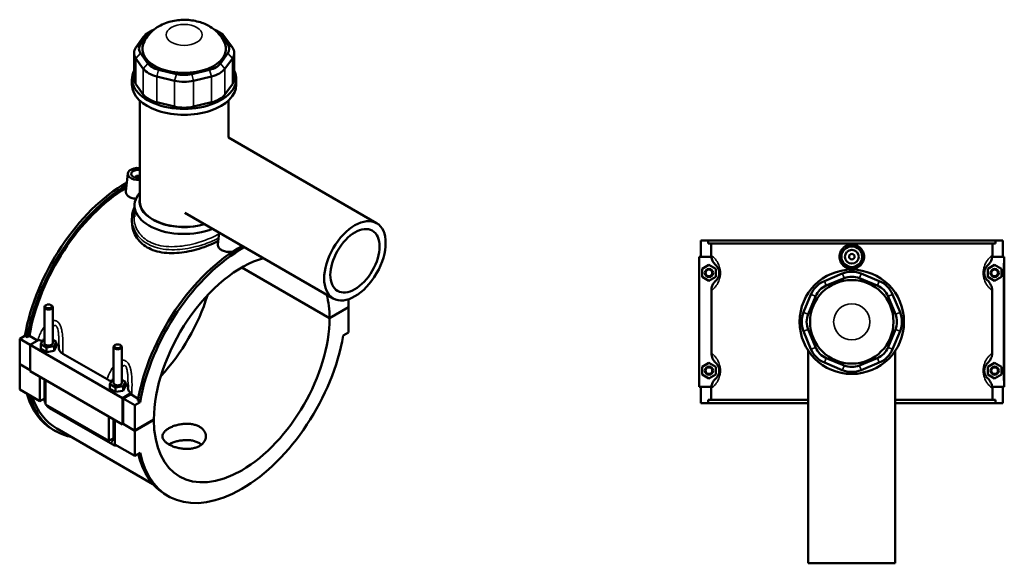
# Model space of a CAD drawing. Header units: millimetres. Extents: x -277 to 997, y -139 to 1191.
# Tile 8 of 8: x -141 to 573, y 797 to 1191. Entities that reach past the tile are written whole.
import ezdxf

# ---------------------------------------------------------------- set-up
doc = ezdxf.new("R2010")
doc.units = ezdxf.units.MM
doc.layers.add('Visible (ANSI)', color=7, linetype='Continuous', lineweight=50)
doc.layers.add('Visible Narrow (ANSI)', color=7, linetype='Continuous', lineweight=35)

msp = doc.modelspace()

# ---------------------------------------------------------------- linework, layer by layer
at = {"layer": 'Visible (ANSI)'}
for p, q in [((-51.08, 1178.58), (-56.44, 1171.1)), ((-53.12, 1173.24), (-47.75, 1180.72)), ((-44.63, 1183.42), (-47.17, 1181.95)), ((1.64, 1183.42), (4.18, 1181.95)), ((4.76, 1180.72), (10.13, 1173.24)), ((13.45, 1171.1), (8.09, 1178.58)), ((-57.81, 1167.12), (-57.81, 1148.39)), ((-56.44, 1163.15), (-51.08, 1155.67)), ((-47.75, 1159.4), (-53.12, 1166.88)), ((10.13, 1166.88), (4.76, 1159.4)), ((8.09, 1155.67), (13.45, 1163.15)), ((14.82, 1167.12), (14.82, 1148.39)), ((-41.34, 1150.04), (-28.38, 1146.95)), ((-27.01, 1151.81), (-39.96, 1154.9)), ((-3.03, 1154.9), (-15.98, 1151.81)), ((-14.61, 1146.95), (-1.65, 1150.04)), ((-59.29, 1144.05), (-59.29, 1148.39)), ((-51.08, 1136.93), (-56.44, 1144.41)), ((13.45, 1144.41), (8.09, 1136.93)), ((16.31, 1144.05), (16.31, 1148.39)), ((-53.62, 1059.54), (-53.62, 1132.55)), ((-28.38, 1128.21), (-41.34, 1131.31)), ((-1.65, 1131.31), (-14.61, 1128.21)), ((10.64, 1105.74), (10.64, 1132.55)), ((10.63, 1105.74), (118, 1043.75)), ((-62.36, 1079.69), (-63.73, 1066.87)), ((-56.87, 1076.97), (-56.87, 1076.78)), ((-57.4, 1048.37), (-57.4, 1056.6)), ((-20.87, 1051.18), (86.5, 989.19)), ((-59.29, 1046.84), (-59.29, 1044.58)), ((3.93, 1036.86), (3.02, 1028.33)), ((352.77, 1031.23), (352.77, 1019.43)), ((352.77, 1031.23), (358.19, 1031.23)), ((358.19, 1031.23), (566.36, 1031.23)), ((358.19, 1028.87), (358.19, 1031.23)), ((566.36, 1028.87), (358.19, 1028.87)), ((360.33, 1020.49), (360.33, 1028.87)), ((564.22, 1020.49), (564.22, 1028.87)), ((566.36, 1031.23), (566.36, 1028.87)), ((566.36, 1031.23), (571.77, 1031.23)), ((571.77, 1031.23), (571.77, 1019.43)), ((360.6, 1019.43), (351.77, 1019.43)), ((351.77, 1019.43), (351.77, 925.03)), ((353.77, 1010.52), (358.77, 1013.41)), ((358.77, 1013.41), (363.77, 1010.52)), ((565.77, 1013.41), (560.77, 1010.52)), ((563.95, 1019.43), (572.27, 1019.43)), ((570.77, 1010.52), (565.77, 1013.41)), ((572.27, 1019.43), (572.77, 1019.43)), ((572.77, 925.03), (572.77, 1019.43)), ((83.86, 974.79), (20.19, 1011.55)), ((20.26, 1011.59), (83.86, 974.87)), ((353.77, 1004.75), (353.77, 1010.52)), ((363.77, 1010.52), (363.77, 1004.75)), ((455.38, 1007.18), (442.43, 1001.81)), ((482.11, 1001.81), (469.16, 1007.18)), ((560.77, 1010.52), (560.77, 1004.75)), ((570.77, 1004.75), (570.77, 1010.52)), ((358.77, 1001.86), (353.77, 1004.75)), ((363.77, 1004.75), (358.77, 1001.86)), ((443.81, 998.49), (456.76, 1003.85)), ((467.78, 1003.85), (480.74, 998.49)), ((560.77, 1004.75), (565.77, 1001.86)), ((565.77, 1001.86), (570.77, 1004.75)), ((360.55, 994.94), (360.55, 949.52)), ((432.69, 992.07), (427.33, 979.12)), ((497.22, 979.12), (491.86, 992.07)), ((563.99, 949.52), (563.99, 994.94)), ((97.65, 982.83), (97.65, 988.65)), ((430.65, 977.74), (436.02, 990.69)), ((488.53, 990.69), (493.89, 977.74)), ((-122.71, 982.91), (-122.71, 956.83)), ((-121.41, 984.38), (-121.83, 984.14)), ((-118.02, 984.38), (-117.59, 984.14)), ((-116.71, 982.91), (-116.71, 956.83)), ((83.86, 974.87), (97.65, 982.83)), ((97.65, 982.75), (83.86, 974.79)), ((97.58, 982.79), (97.65, 982.75)), ((97.65, 964.42), (97.65, 982.75)), ((93.82, 962.21), (97.65, 964.42)), ((427.33, 965.34), (432.69, 952.39)), ((436.02, 953.77), (430.65, 966.72)), ((493.89, 966.72), (488.53, 953.77)), ((491.86, 952.39), (497.22, 965.34)), ((-140.64, 959.93), (-136.81, 962.14)), ((-140.64, 959.93), (-133.01, 955.52)), ((-140.64, 941.6), (-140.64, 959.93)), ((-135.14, 961.18), (-136.81, 962.14)), ((-133.63, 962.05), (-135.14, 961.18)), ((-127.7, 958.63), (-133.63, 962.05)), ((-126.77, 959.12), (-133.01, 955.52)), ((-125.29, 955.96), (-123.79, 959.18)), ((-123.79, 959.18), (-122.71, 959.35)), ((-116.71, 959.18), (-114.14, 957.69)), ((-114.14, 957.69), (-115.63, 954.47)), ((-114.14, 954.42), (-114.14, 957.69)), ((-133.01, 955.52), (-66.25, 916.98)), ((-133.01, 955.52), (-133.01, 936.37)), ((-125.29, 952.7), (-125.29, 955.96)), ((-121.21, 953.61), (-125.29, 955.96)), ((-125.29, 952.7), (-121.21, 950.34)), ((-115.63, 954.47), (-121.21, 953.61)), ((-121.21, 950.34), (-121.21, 953.61)), ((-121.21, 950.34), (-115.63, 951.2)), ((-115.63, 951.2), (-115.63, 954.47)), ((-115.63, 951.2), (-114.14, 954.42)), ((-109.48, 949.11), (-77.36, 930.56)), ((-72.65, 927.92), (-72.65, 954.01)), ((-71.35, 955.48), (-71.77, 955.23)), ((-67.95, 955.48), (-67.53, 955.23)), ((-66.65, 927.92), (-66.65, 954.01)), ((430.77, 951.34), (430.77, 797.23)), ((493.77, 951.34), (493.77, 797.23)), ((353.77, 939.72), (358.77, 942.61)), ((358.77, 942.61), (363.77, 939.72)), ((442.43, 942.65), (455.38, 937.29)), ((456.76, 940.61), (443.81, 945.98)), ((480.74, 945.98), (467.78, 940.61)), ((469.16, 937.29), (482.11, 942.65)), ((565.77, 942.61), (560.77, 939.72)), ((570.77, 939.72), (565.77, 942.61)), ((-140.64, 941.6), (-133.01, 937.19)), ((-140.64, 941.52), (-140.57, 941.56)), ((-140.64, 923.19), (-140.64, 941.52)), ((-133.01, 937.11), (-140.64, 941.52)), ((-133.01, 936.37), (-66.25, 897.84)), ((353.77, 933.95), (353.77, 939.72)), ((363.77, 939.72), (363.77, 933.95)), ((560.77, 939.72), (560.77, 933.95)), ((570.77, 933.95), (570.77, 939.72)), ((-126.08, 914.78), (-126.08, 932.37)), ((-122.71, 930.43), (-122.71, 916)), ((-121.83, 929.92), (-121.83, 912.33)), ((-75.23, 927.06), (-73.73, 930.28)), ((-73.73, 930.28), (-72.65, 930.45)), ((-66.65, 930.27), (-64.07, 928.79)), ((-64.07, 928.79), (-65.57, 925.57)), ((-64.07, 925.52), (-64.07, 928.79)), ((358.77, 931.06), (353.77, 933.95)), ((363.77, 933.95), (358.77, 931.06)), ((560.77, 933.95), (565.77, 931.06)), ((565.77, 931.06), (570.77, 933.95)), ((-140.64, 923.19), (-126.08, 914.78)), ((-75.23, 923.79), (-75.23, 927.06)), ((-71.14, 924.7), (-75.23, 927.06)), ((-75.23, 923.79), (-71.14, 921.44)), ((-65.57, 925.57), (-71.14, 924.7)), ((-71.14, 921.44), (-71.14, 924.7)), ((-71.14, 921.44), (-65.57, 922.3)), ((-66.25, 916.98), (-60.02, 920.58)), ((-65.57, 922.3), (-65.57, 925.57)), ((-65.57, 922.3), (-64.07, 925.52)), ((351.77, 925.03), (360.6, 925.03)), ((352.77, 925.03), (352.77, 913.23)), ((360.33, 915.59), (360.33, 923.98)), ((572.27, 925.03), (563.95, 925.03)), ((564.22, 915.59), (564.22, 923.98)), ((571.77, 925.03), (571.77, 913.23)), ((572.77, 925.03), (572.27, 925.03)), ((-122.71, 916.72), (-126.08, 914.78)), ((-66.25, 897.84), (-66.25, 916.98)), ((-60.16, 919.68), (-65.55, 916.57)), ((-65.55, 916.57), (-57.2, 911.76)), ((-65.55, 916.57), (-65.55, 898.24)), ((-54.77, 916.52), (-59.46, 919.23)), ((-53.37, 913.97), (-57.2, 911.76)), ((-53.37, 913.97), (-55.04, 914.93)), ((358.19, 913.23), (352.77, 913.23)), ((430.77, 915.59), (358.19, 915.59)), ((358.19, 913.23), (358.19, 915.59)), ((358.19, 913.23), (430.77, 913.23)), ((566.36, 915.59), (493.77, 915.59)), ((493.77, 913.23), (566.36, 913.23)), ((566.36, 915.59), (566.36, 913.23)), ((571.77, 913.23), (566.36, 913.23)), ((-121.83, 912.33), (-76.01, 885.87)), ((-119.09, 909.73), (-73.27, 883.28)), ((-57.2, 911.76), (-57.2, 893.43)), ((-76.01, 885.87), (-76.01, 903.47)), ((-72.65, 887.1), (-72.65, 901.53)), ((-71.77, 901.02), (-71.77, 883.42)), ((-57.2, 893.43), (-43.42, 901.39)), ((-43.42, 901.31), (-57.2, 893.34)), ((-43.49, 901.35), (-43.42, 901.31)), ((-114.79, 893.08), (-116.46, 894.04)), ((-113.75, 894.89), (-44.14, 854.7)), ((-65.55, 898.24), (-66.25, 897.84)), ((-57.2, 893.34), (-65.62, 898.2)), ((-65.55, 898.24), (-57.2, 893.43)), ((-57.2, 893.34), (-57.2, 875.01)), ((-72.65, 887.82), (-76.01, 885.87)), ((-71.77, 883.42), (-57.2, 875.01)), ((-57.2, 875.01), (-53.37, 877.23)), ((-33.02, 845.87), (-34.69, 846.83)), ((430.77, 797.23), (493.77, 797.23))]:
    msp.add_line(p, q, dxfattribs=at)
for centre, radius in [((462.27, 1019.43), 7.5), ((462.27, 1019.43), 5), ((462.27, 1019.43), 2), ((358.77, 1007.63), 3), ((358.77, 1007.63), 2.4), ((462.27, 972.23), 37.8), ((565.77, 1007.63), 3), ((565.77, 1007.63), 2.4), ((462.27, 972.23), 30.24), ((358.77, 936.83), 3), ((358.77, 936.83), 2.4), ((565.77, 936.83), 3), ((565.77, 936.83), 2.4)]:
    msp.add_circle(centre, radius, dxfattribs=at)
for centre, radius, start, end in [((462.27, 990.55), 18, 67.5, 112.5), ((449.32, 985.18), 18, 112.5, 157.5), ((462.27, 990.55), 14.4, 67.5, 112.5), ((475.23, 985.18), 18, 22.5, 67.5), ((449.32, 985.18), 14.4, 112.5, 157.5), ((475.23, 985.18), 14.4, 22.5, 67.5), ((443.96, 972.23), 18, 157.5, 202.5), ((443.96, 972.23), 14.4, 157.5, 202.5), ((480.59, 972.23), 14.4, 337.5, 22.5), ((480.59, 972.23), 18, 337.5, 22.5), ((449.32, 959.28), 18, 202.5, 247.5), ((449.32, 959.28), 14.4, 202.5, 247.5), ((475.23, 959.28), 14.4, 292.5, 337.5), ((475.23, 959.28), 18, 292.5, 337.5), ((462.27, 953.92), 18, 247.5, 292.5), ((462.27, 953.92), 14.4, 247.5, 292.5)]:
    msp.add_arc(centre, radius, start, end, dxfattribs=at)
for centre, major_axis, start_param, end_param in [((-34.45, 1174.6), (-18, 0), 5.497787, 5.890486), ((-34.45, 1177.54), (14.4, 0), 2.220587, 2.748894), ((-8.54, 1177.54), (14.4, 0), 0.392699, 0.921006), ((-8.54, 1174.6), (18, 0), 0.392699, 0.785398), ((-39.81, 1167.12), (-18, 0), 5.890486, 6.675884), ((-39.81, 1170.06), (-14.4, 0), 5.890486, 6.675884), ((-21.49, 1170.06), (-30.24, 0), 6.04912, 9.658843), ((-3.18, 1170.06), (14.4, 0), 5.890486, 6.675884), ((-3.18, 1167.12), (18, 0), 5.890486, 6.675884), ((-34.45, 1162.59), (-14.4, 0), 0.392699, 1.178097), ((-8.54, 1162.59), (-14.4, 0), 1.963495, 2.748894), ((-21.49, 1148.39), (-37.8, 0), 6.002138, 9.705825), ((-34.45, 1159.65), (-18, 0), 0.392699, 1.178097), ((-21.49, 1159.49), (-14.4, 0), 1.178097, 1.963495), ((-8.54, 1159.65), (18, 0), 5.105088, 5.890486), ((-21.49, 1144.05), (-37.8, 0), 0, 3.141593), ((-39.81, 1148.39), (-18, 0), 0, 0.392699), ((-21.49, 1156.55), (18, 0), 4.31969, 5.105088), ((-3.18, 1148.39), (18, 0), 5.890486, 6.283185), ((-34.45, 1140.91), (-18, 0), 0.392699, 1.178097), ((-8.54, 1140.91), (-18, 0), 1.963495, 2.748894), ((-21.49, 1137.81), (-18, 0), 1.178097, 1.963495), ((-54.87, 1079.42), (-7.5, 0), 4.545557, 8.020813), ((-54.87, 1079.42), (-5, 0), 4.460651, 8.10572), ((-54.87, 1076.97), (-2, 0), 4.040175, 6.460896), ((-63.21, 986.26), (-53.24, -92.22), 3.924694, 5.284891), ((-61.55, 985.3), (53.24, 92.22), 0.808229, 2.143298), ((-61.55, 985.3), (-52.2, -90.41), 3.952931, 5.280566), ((-21.49, 1056.6), (-35.91, 0), 5.820231, 8.465921), ((-21.49, 1059.54), (-32.31, 0), 6.17758, 8.331287), ((-21.49, 1059.54), (-32.13, 0), 0, 2.046319), ((18.56, 939.05), (53.24, 92.22), 0.757159, 2.143298), ((20.22, 938.09), (-53.24, -92.22), 3.898752, 5.284891), ((20.22, 938.09), (45, 77.94), 0.535648, 2.355639), ((20.22, 938.09), (-45, -77.94), 2.35675, 2.605945), ((-63.21, 986.26), (45, 77.94), 4.328181, 5.096597), ((-119.71, 982.91), (3, 0), 2.356194, 7.068583), ((20.22, 938.09), (-45, -77.94), 5.498343, 8.638824), ((-119.71, 956.83), (-3, 0), 0, 3.141593), ((-119.71, 953.56), (7.5, 0), 0.056688, 0.732403), ((20.22, 938.09), (-53.24, -92.22), 5.710683, 8.426484), ((-69.65, 954.01), (3, 0), 2.356194, 7.068583), ((-69.65, 927.92), (-3, 0), 0, 3.141593), ((-69.65, 924.66), (7.5, 0), 0.056688, 0.732403), ((-63.21, 986.26), (-53.24, -92.22), 5.780959, 6.283185), ((-61.55, 985.3), (-53.24, -92.22), 5.780959, 6.48154), ((-61.55, 985.3), (-52.2, -90.41), 5.818679, 6.283185), ((18.56, 939.05), (-53.24, -92.22), 5.733415, 6.283185)]:
    msp.add_ellipse(centre, major_axis=major_axis, ratio=0.57735, start_param=start_param, end_param=end_param, dxfattribs=at)
for centre, major_axis in [((102.25, 1016.47), (15.75, 27.28)), ((102.25, 1016.47), (12.6, 21.82)), ((-119.71, 983.4), (-2.4, 0)), ((-69.65, 954.5), (-2.4, 0))]:
    msp.add_ellipse(centre, major_axis=major_axis, ratio=0.57735, dxfattribs=at)
for points, knots in [([(7.92, 1174.11), (6.94, 1176.48), (5.63, 1178.53), (2.42, 1182.4), (0.46, 1184.06), (-4.21, 1187.18), (-6.94, 1188.4), (-13, 1190.33), (-16.35, 1190.88), (-23.12, 1191.18), (-26.53, 1190.91), (-33.31, 1189.44), (-36.68, 1188.26), (-42.82, 1184.65), (-45.67, 1182.4), (-49.16, 1177.66), (-50.14, 1175.98), (-50.91, 1174.11)], [5.731852, 5.731852, 5.731852, 5.731852, 5.944529, 5.944529, 6.209654, 6.209654, 6.564363, 6.564363, 6.992516, 6.992516, 7.42764, 7.42764, 7.862409, 7.862409, 8.237366, 8.237366, 8.405314, 8.405314, 8.405314, 8.405314]), ([(-56.42, 1061.43), (-57.05, 1061.47), (-57.68, 1061.55), (-59.37, 1061.91), (-60.37, 1062.29), (-61.95, 1063.2), (-62.63, 1063.79), (-63.54, 1065.12), (-63.76, 1065.85), (-63.75, 1066.64), (-63.74, 1066.75), (-63.73, 1066.87)], [2.159402, 2.159402, 2.159402, 2.159402, 2.342944, 2.342944, 2.677815, 2.677815, 3.012686, 3.012686, 3.347556, 3.347556, 3.40266, 3.40266, 3.40266, 3.40266]), ([(-59.29, 1046.84), (-59.29, 1048.31), (-59.14, 1049.78), (-58.5, 1052.66), (-58.03, 1054.06), (-57.41, 1055.41), (-57.41, 1055.42), (-57.4, 1055.43)], [25.866425, 25.866425, 25.866425, 25.866425, 26.43934, 26.43934, 27.007294, 27.007294, 27.009789, 27.009789, 27.009789, 27.009789]), ([(3.3, 1030.91), (2.12, 1030.3), (0.87, 1029.68), (-2.52, 1028.14), (-4.76, 1027.23), (-9.42, 1025.59), (-11.84, 1024.85), (-16.7, 1023.61), (-19.14, 1023.11), (-23.85, 1022.39), (-26.29, 1022.15), (-31.15, 1021.98), (-33.57, 1022.06), (-38.23, 1022.61), (-40.47, 1023.08), (-44.62, 1024.38), (-46.53, 1025.22), (-49.92, 1027.18), (-51.5, 1028.36), (-54.28, 1031.06), (-55.48, 1032.57), (-57.4, 1035.82), (-58.12, 1037.55), (-59.07, 1041.07), (-59.29, 1042.86), (-59.29, 1044.58)], [6.014789, 6.014789, 6.014789, 6.014789, 6.471374, 6.471374, 7.190205, 7.190205, 7.909035, 7.909035, 8.627866, 8.627866, 9.347171, 9.347171, 10.066476, 10.066476, 10.785781, 10.785781, 11.505086, 11.505086, 12.224391, 12.224391, 12.943695, 12.943695, 13.663, 13.663, 14.382305, 14.382305, 14.382305, 14.382305]), ([(13.75, 1023.05), (13.12, 1022.95), (12.49, 1022.89), (10.76, 1022.82), (9.57, 1022.91), (7.38, 1023.37), (6.38, 1023.75), (5.59, 1024.21), (4.8, 1024.66), (4.12, 1025.25), (3.22, 1026.58), (3, 1027.31), (3, 1028.1), (3.01, 1028.22), (3.02, 1028.33)], [4.501766, 4.501766, 4.501766, 4.501766, 4.685889, 4.685889, 5.020759, 5.020759, 5.35563, 5.35563, 5.35563, 5.690501, 5.690501, 6.025371, 6.025371, 6.080475, 6.080475, 6.080475, 6.080475]), ([(471.17, 1019.43), (471.17, 1018.32), (470.95, 1017.13), (470.04, 1014.94), (469.35, 1013.94), (467.77, 1012.37), (466.77, 1011.69), (464.58, 1010.79), (463.39, 1010.57), (461.16, 1010.57), (459.97, 1010.79), (457.78, 1011.69), (456.78, 1012.37), (455.2, 1013.94), (454.51, 1014.94), (453.6, 1017.13), (453.38, 1018.32), (453.38, 1020.55), (453.6, 1021.74), (454.51, 1023.92), (455.2, 1024.92), (456.78, 1026.49), (457.78, 1027.17), (459.97, 1028.08), (461.16, 1028.3), (463.39, 1028.3), (464.58, 1028.08), (466.77, 1027.17), (467.77, 1026.49), (469.35, 1024.92), (470.04, 1023.92), (470.95, 1021.74), (471.17, 1020.55), (471.17, 1019.43)], [0, 0, 0, 0, 0.334871, 0.334871, 0.669741, 0.669741, 1.004324, 1.004324, 1.338907, 1.338907, 1.673491, 1.673491, 2.008074, 2.008074, 2.342944, 2.342944, 2.677815, 2.677815, 3.012686, 3.012686, 3.347556, 3.347556, 3.682139, 3.682139, 4.016722, 4.016722, 4.351306, 4.351306, 4.685889, 4.685889, 5.020759, 5.020759, 5.35563, 5.35563, 5.35563, 5.35563]), ([(360.6, 1019.43), (360.7, 1018.37), (360.99, 1017.33), (362, 1015.16), (362.81, 1014.09), (363.79, 1013.21)], [-0.7187193, -0.7187193, -0.7187193, -0.7187193, -0.3971546, -0.3971546, 0, 0, 0, 0]), ([(363.79, 1013.21), (363.84, 1013.16), (363.89, 1013.11), (364.11, 1012.91), (364.28, 1012.73), (364.65, 1012.3), (364.84, 1012.05), (365.19, 1011.52), (365.34, 1011.27), (365.59, 1010.77), (365.68, 1010.56), (365.87, 1010.07), (365.96, 1009.79), (366.09, 1009.28), (366.14, 1009.06), (366.22, 1008.59), (366.24, 1008.34), (366.27, 1007.93), (366.27, 1007.78), (366.27, 1007.63), (366.27, 1007.48), (366.27, 1007.33), (366.24, 1006.93), (366.22, 1006.68), (366.14, 1006.21), (366.09, 1005.99), (365.96, 1005.47), (365.87, 1005.19), (365.68, 1004.71), (365.59, 1004.49), (365.34, 1004), (365.19, 1003.74), (364.84, 1003.21), (364.65, 1002.96), (364.28, 1002.54), (364.11, 1002.36), (363.89, 1002.15), (363.84, 1002.1), (363.79, 1002.06)], [1.032515, 1.032515, 1.032515, 1.032515, 1.170935, 1.170935, 1.5956, 1.5956, 2.024164, 2.024164, 2.353828, 2.353828, 2.571944, 2.571944, 2.81067, 2.81067, 2.974581, 2.974581, 3.144395, 3.144395, 3.243574, 3.243574, 3.243574, 3.342753, 3.342753, 3.512567, 3.512567, 3.676478, 3.676478, 3.915204, 3.915204, 4.13332, 4.13332, 4.462984, 4.462984, 4.891548, 4.891548, 5.316213, 5.316213, 5.454634, 5.454634, 5.454634, 5.454634]), ([(560.76, 1002.06), (560.7, 1002.1), (560.65, 1002.15), (560.44, 1002.36), (560.26, 1002.54), (559.9, 1002.96), (559.7, 1003.21), (559.36, 1003.74), (559.2, 1004), (558.96, 1004.49), (558.86, 1004.71), (558.68, 1005.19), (558.58, 1005.47), (558.45, 1005.99), (558.41, 1006.21), (558.33, 1006.68), (558.3, 1006.93), (558.28, 1007.33), (558.27, 1007.48), (558.27, 1007.63), (558.27, 1007.78), (558.28, 1007.93), (558.3, 1008.34), (558.33, 1008.59), (558.41, 1009.06), (558.45, 1009.28), (558.58, 1009.79), (558.68, 1010.07), (558.86, 1010.56), (558.96, 1010.77), (559.2, 1011.27), (559.36, 1011.52), (559.7, 1012.05), (559.9, 1012.3), (560.26, 1012.73), (560.44, 1012.91), (560.65, 1013.11), (560.7, 1013.16), (560.76, 1013.21)], [1.032515, 1.032515, 1.032515, 1.032515, 1.170935, 1.170935, 1.5956, 1.5956, 2.024164, 2.024164, 2.353829, 2.353829, 2.571944, 2.571944, 2.81067, 2.81067, 2.974581, 2.974581, 3.144395, 3.144395, 3.243574, 3.243574, 3.243574, 3.342753, 3.342753, 3.512567, 3.512567, 3.676478, 3.676478, 3.915204, 3.915204, 4.13332, 4.13332, 4.462984, 4.462984, 4.891548, 4.891548, 5.316213, 5.316213, 5.454634, 5.454634, 5.454634, 5.454634]), ([(560.76, 1013.21), (561.26, 1013.66), (561.72, 1014.17), (562.54, 1015.28), (562.89, 1015.89), (563.59, 1017.45), (563.85, 1018.43), (563.95, 1019.43)], [-0.7670214, -0.7670214, -0.7670214, -0.7670214, -0.5624874, -0.5624874, -0.3534889, -0.3534889, -0.0501926, -0.0501926, -0.0501926, -0.0501926]), ([(363.79, 1002.06), (363.23, 1001.56), (362.74, 1001), (361.86, 999.76), (361.5, 999.08), (360.78, 997.28), (360.55, 996.12), (360.55, 994.94)], [-0.8058979, -0.8058979, -0.8058979, -0.8058979, -0.5814881, -0.5814881, -0.3518752, -0.3518752, 0, 0, 0, 0]), ([(563.99, 994.94), (563.99, 995.63), (563.92, 996.31), (563.61, 997.64), (563.39, 998.29), (562.54, 1000.1), (561.74, 1001.17), (560.76, 1002.06)], [-0.806873, -0.806873, -0.806873, -0.806873, -0.6012228, -0.6012228, -0.3971546, -0.3971546, 0, 0, 0, 0]), ([(-112.21, 955.47), (-112.21, 955.32), (-112.21, 955.16), (-112.21, 954.84), (-112.21, 954.68), (-112.22, 954.37), (-112.22, 954.21), (-112.22, 953.89), (-112.23, 953.73), (-112.23, 953.41), (-112.23, 953.25), (-112.24, 953.09)], [5.204756, 5.204756, 5.204756, 5.204756, 5.2576027, 5.2576027, 5.3104494, 5.3104494, 5.363296, 5.363296, 5.4161427, 5.4161427, 5.4689894, 5.4689894, 5.4689894, 5.4689894]), ([(-112.24, 953.09), (-112.24, 952.74), (-112.19, 952.39), (-111.96, 951.61), (-111.74, 951.18), (-110.97, 950.15), (-110.31, 949.59), (-109.48, 949.11)], [-0.7637188, -0.7637188, -0.7637188, -0.7637188, -0.5814881, -0.5814881, -0.3518752, -0.3518752, 0, 0, 0, 0]), ([(360.55, 949.52), (360.55, 948.84), (360.63, 948.15), (360.93, 946.82), (361.16, 946.18), (362, 944.36), (362.81, 943.29), (363.79, 942.41)], [-0.806873, -0.806873, -0.806873, -0.806873, -0.6012228, -0.6012228, -0.3971546, -0.3971546, 0, 0, 0, 0]), ([(560.76, 942.41), (561.31, 942.91), (561.81, 943.47), (562.68, 944.71), (563.05, 945.38), (563.77, 947.19), (563.99, 948.35), (563.99, 949.52)], [-0.8058979, -0.8058979, -0.8058979, -0.8058979, -0.5814881, -0.5814881, -0.3518752, -0.3518752, 0, 0, 0, 0]), ([(363.79, 942.41), (363.84, 942.36), (363.89, 942.31), (364.11, 942.11), (364.28, 941.93), (364.65, 941.5), (364.84, 941.25), (365.19, 940.72), (365.34, 940.47), (365.59, 939.97), (365.68, 939.76), (365.87, 939.27), (365.96, 938.99), (366.09, 938.48), (366.14, 938.26), (366.22, 937.79), (366.24, 937.54), (366.27, 937.13), (366.27, 936.98), (366.27, 936.83), (366.27, 936.68), (366.27, 936.53), (366.24, 936.13), (366.22, 935.88), (366.14, 935.41), (366.09, 935.19), (365.96, 934.67), (365.87, 934.39), (365.68, 933.91), (365.59, 933.69), (365.34, 933.2), (365.19, 932.94), (364.84, 932.41), (364.65, 932.16), (364.28, 931.74), (364.11, 931.56), (363.89, 931.35), (363.84, 931.3), (363.79, 931.26)], [1.032515, 1.032515, 1.032515, 1.032515, 1.170935, 1.170935, 1.5956, 1.5956, 2.024164, 2.024164, 2.353828, 2.353828, 2.571944, 2.571944, 2.81067, 2.81067, 2.974581, 2.974581, 3.144395, 3.144395, 3.243574, 3.243574, 3.243574, 3.342753, 3.342753, 3.512567, 3.512567, 3.676478, 3.676478, 3.915204, 3.915204, 4.13332, 4.13332, 4.462984, 4.462984, 4.891548, 4.891548, 5.316213, 5.316213, 5.454634, 5.454634, 5.454634, 5.454634]), ([(560.76, 931.26), (560.7, 931.3), (560.65, 931.35), (560.44, 931.56), (560.26, 931.74), (559.9, 932.16), (559.7, 932.41), (559.36, 932.94), (559.2, 933.2), (558.96, 933.69), (558.86, 933.91), (558.68, 934.39), (558.58, 934.67), (558.45, 935.19), (558.41, 935.41), (558.33, 935.88), (558.3, 936.13), (558.28, 936.53), (558.27, 936.68), (558.27, 936.83), (558.27, 936.98), (558.28, 937.13), (558.3, 937.54), (558.33, 937.79), (558.41, 938.26), (558.45, 938.48), (558.58, 938.99), (558.68, 939.27), (558.86, 939.76), (558.96, 939.97), (559.2, 940.47), (559.36, 940.72), (559.7, 941.25), (559.9, 941.5), (560.26, 941.93), (560.44, 942.11), (560.65, 942.31), (560.7, 942.36), (560.76, 942.41)], [1.0325, 1.0325, 1.0325, 1.0325, 1.170921, 1.170921, 1.595586, 1.595586, 2.02415, 2.02415, 2.353814, 2.353814, 2.57193, 2.57193, 2.810656, 2.810656, 2.974567, 2.974567, 3.144381, 3.144381, 3.24356, 3.24356, 3.24356, 3.342738, 3.342738, 3.512552, 3.512552, 3.676464, 3.676464, 3.91519, 3.91519, 4.133305, 4.133305, 4.46297, 4.46297, 4.891533, 4.891533, 5.316199, 5.316199, 5.454619, 5.454619, 5.454619, 5.454619]), ([(-77.36, 930.56), (-76.88, 930.28), (-76.34, 930.04), (-75.25, 929.64), (-74.72, 929.49), (-74.16, 929.36)], [-0.806873, -0.806873, -0.806873, -0.806873, -0.6012228, -0.6012228, -0.4211898, -0.4211898, -0.4211898, -0.4211898]), ([(363.79, 931.26), (363.28, 930.8), (362.82, 930.29), (362.01, 929.18), (361.65, 928.58), (360.96, 927.02), (360.69, 926.04), (360.6, 925.03)], [-0.7670214, -0.7670214, -0.7670214, -0.7670214, -0.5624874, -0.5624874, -0.3534889, -0.3534889, -0.0501926, -0.0501926, -0.0501926, -0.0501926]), ([(563.95, 925.03), (563.85, 926.09), (563.56, 927.13), (562.54, 929.3), (561.74, 930.37), (560.76, 931.26)], [-0.7187193, -0.7187193, -0.7187193, -0.7187193, -0.3971546, -0.3971546, 0, 0, 0, 0]), ([(-62.17, 924.19), (-62.18, 923.87), (-62.14, 923.56), (-61.95, 922.85), (-61.78, 922.46), (-61.16, 921.54), (-60.66, 921.03), (-60.02, 920.58)], [-0.724841, -0.724841, -0.724841, -0.724841, -0.5624874, -0.5624874, -0.3534889, -0.3534889, -0.0501926, -0.0501926, -0.0501926, -0.0501926]), ([(-62.15, 926.57), (-62.15, 926.41), (-62.15, 926.26), (-62.15, 925.94), (-62.15, 925.78), (-62.15, 925.46), (-62.16, 925.3), (-62.16, 924.98), (-62.16, 924.83), (-62.17, 924.51), (-62.17, 924.35), (-62.17, 924.19)], [5.204756, 5.204756, 5.204756, 5.204756, 5.2576027, 5.2576027, 5.3104494, 5.3104494, 5.363296, 5.363296, 5.4161427, 5.4161427, 5.4689894, 5.4689894, 5.4689894, 5.4689894]), ([(-122.71, 916), (-122.71, 915.47), (-122.64, 914.97), (-122.41, 913.99), (-122.24, 913.52), (-121.97, 912.94), (-121.9, 912.8), (-121.83, 912.67)], [1.5707963, 1.5707963, 1.5707963, 1.5707963, 1.8849556, 1.8849556, 2.1991149, 2.1991149, 2.2930913, 2.2930913, 2.2930913, 2.2930913]), ([(-121.53, 912.16), (-121.46, 912.03), (-121.37, 911.91), (-121, 911.38), (-120.68, 911), (-119.95, 910.31), (-119.55, 909.99), (-119.09, 909.73)], [2.4192976, 2.4192976, 2.4192976, 2.4192976, 2.5132741, 2.5132741, 2.8274334, 2.8274334, 3.1415927, 3.1415927, 3.1415927, 3.1415927]), ([(-10.41, 896.22), (-9.71, 895.81), (-9.06, 895.34), (-7.9, 894.3), (-7.41, 893.72), (-6.61, 892.5), (-6.3, 891.85), (-5.91, 890.55), (-5.81, 889.89), (-5.81, 888.61), (-5.91, 887.95), (-6.3, 886.65), (-6.61, 886), (-7.41, 884.78), (-7.9, 884.21), (-9.06, 883.16), (-9.71, 882.69), (-11.11, 881.89), (-11.89, 881.52), (-13.61, 880.91), (-14.53, 880.67), (-16.47, 880.31), (-17.47, 880.2), (-19.5, 880.11), (-20.51, 880.13), (-22.48, 880.27), (-23.49, 880.39), (-25.52, 880.76), (-26.52, 881), (-28.46, 881.57), (-29.38, 881.9), (-31.1, 882.62), (-31.88, 883.01), (-33.28, 883.82), (-33.93, 884.26), (-35.09, 885.19), (-35.58, 885.68), (-36.38, 886.69), (-36.69, 887.21), (-37.08, 888.24), (-37.17, 888.75), (-37.17, 889.75), (-37.08, 890.26), (-36.69, 891.29), (-36.38, 891.81), (-35.58, 892.82), (-35.09, 893.31), (-33.93, 894.25), (-33.28, 894.69), (-31.88, 895.49), (-31.1, 895.89), (-29.38, 896.61), (-28.46, 896.94), (-26.52, 897.5), (-25.52, 897.74), (-23.49, 898.11), (-22.48, 898.23), (-20.51, 898.37), (-19.5, 898.39), (-17.47, 898.3), (-16.47, 898.19), (-14.53, 897.84), (-13.61, 897.59), (-11.89, 896.98), (-11.11, 896.62), (-10.41, 896.22)], [0, 0, 0, 0, 0.295977, 0.295977, 0.591954, 0.591954, 0.887932, 0.887932, 1.183909, 1.183909, 1.479877, 1.479877, 1.775844, 1.775844, 2.071812, 2.071812, 2.36778, 2.36778, 2.663748, 2.663748, 2.959715, 2.959715, 3.255683, 3.255683, 3.551651, 3.551651, 3.847628, 3.847628, 4.143605, 4.143605, 4.439582, 4.439582, 4.73556, 4.73556, 5.031537, 5.031537, 5.327514, 5.327514, 5.623491, 5.623491, 5.919468, 5.919468, 6.215436, 6.215436, 6.511404, 6.511404, 6.807372, 6.807372, 7.103339, 7.103339, 7.399307, 7.399307, 7.695275, 7.695275, 7.991243, 7.991243, 8.28721, 8.28721, 8.583188, 8.583188, 8.879165, 8.879165, 9.175142, 9.175142, 9.471119, 9.471119, 9.471119, 9.471119]), ([(-10.41, 884.3), (-11.1, 884.7), (-11.89, 885.07), (-13.61, 885.69), (-14.53, 885.94), (-16.46, 886.31), (-17.47, 886.43), (-19.49, 886.54), (-20.51, 886.53), (-22.48, 886.41), (-23.5, 886.29), (-25.52, 885.94), (-26.53, 885.71), (-28.46, 885.16), (-29.38, 884.84), (-31.07, 884.14), (-31.83, 883.76), (-32.51, 883.37)], [0, 0, 0, 0, 0.295806, 0.295806, 0.591612, 0.591612, 0.887419, 0.887419, 1.183225, 1.183225, 1.479026, 1.479026, 1.774827, 1.774827, 2.070628, 2.070628, 2.356777, 2.356777, 2.356777, 2.356777]), ([(-73.27, 883.28), (-72.81, 883.01), (-72.3, 882.79), (-71.29, 882.59), (-70.84, 882.56), (-70.36, 882.61)], [3.1415927, 3.1415927, 3.1415927, 3.1415927, 3.4557519, 3.4557519, 3.6781723, 3.6781723, 3.6781723, 3.6781723])]:
    msp.add_open_spline(points, degree=3, knots=knots, dxfattribs=at)
for points in [[(20.64, 1027.22), (20.63, 1027.2), (20.63, 1027.18), (20.62, 1027.16)], [(360.39, 1019.43), (360.35, 1019.78), (360.33, 1020.14), (360.33, 1020.49)], [(564.22, 1020.49), (564.22, 1020.14), (564.2, 1019.78), (564.16, 1019.43)], [(-127.66, 958.6), (-127.68, 958.61), (-127.69, 958.62), (-127.7, 958.63)], [(-126.77, 959.12), (-126, 958.76), (-125.14, 958.47), (-124.22, 958.26)], [(-60.02, 920.58), (-60.07, 920.28), (-60.12, 919.98), (-60.16, 919.68)], [(360.33, 923.98), (360.33, 924.33), (360.35, 924.68), (360.39, 925.03)], [(564.16, 925.03), (564.2, 924.68), (564.22, 924.33), (564.22, 923.98)], [(-59.46, 919.23), (-59.71, 919.37), (-59.94, 919.52), (-60.16, 919.68)], [(-8.93, 883.3), (-9.39, 883.66), (-9.89, 884), (-10.41, 884.3)]]:
    msp.add_open_spline(points, degree=3, dxfattribs=at)
at = {"layer": 'Visible Narrow (ANSI)'}
for p, q in [((-47.75, 1180.72), (-51.08, 1178.58)), ((4.76, 1180.72), (8.09, 1178.58)), ((-56.44, 1171.1), (-53.12, 1173.24)), ((10.13, 1173.24), (13.45, 1171.1)), ((-53.12, 1166.88), (-56.44, 1163.15)), ((-56.44, 1144.41), (-56.44, 1163.15)), ((10.13, 1166.88), (13.45, 1163.15)), ((13.45, 1163.15), (13.45, 1144.41)), ((-47.75, 1159.4), (-51.08, 1155.67)), ((4.76, 1159.4), (8.09, 1155.67)), ((-51.08, 1155.67), (-51.08, 1136.93)), ((-39.96, 1154.9), (-41.34, 1150.04)), ((-41.34, 1131.31), (-41.34, 1150.04)), ((-27.01, 1151.81), (-28.38, 1146.95)), ((-15.98, 1151.81), (-14.61, 1146.95)), ((-3.03, 1154.9), (-1.65, 1150.04)), ((-1.65, 1150.04), (-1.65, 1131.31)), ((8.09, 1136.93), (8.09, 1155.67)), ((-28.38, 1146.95), (-28.38, 1128.21)), ((-14.61, 1128.21), (-14.61, 1146.95)), ((572.27, 1014.71), (572.27, 929.75)), ((456.69, 1004.02), (455.45, 1007.01)), ((467.85, 1004.02), (469.09, 1007.01)), ((442.5, 1001.65), (443.74, 998.65)), ((480.8, 998.65), (482.04, 1001.65)), ((435.85, 990.76), (432.86, 992)), ((488.7, 990.76), (491.69, 992)), ((430.49, 977.81), (427.49, 979.05)), ((494.06, 977.81), (497.05, 979.05)), ((430.49, 966.65), (427.49, 965.41)), ((494.06, 966.65), (497.05, 965.41)), ((435.85, 953.7), (432.86, 952.46)), ((488.7, 953.7), (491.69, 952.46)), ((443.74, 945.81), (442.5, 942.82)), ((480.8, 945.81), (482.04, 942.82)), ((456.69, 940.45), (455.45, 937.45)), ((467.85, 940.45), (469.09, 937.45))]:
    msp.add_line(p, q, dxfattribs=at)
msp.add_circle((462.27, 972.23), 13.14, dxfattribs=at)
msp.add_ellipse((-21.49, 1180.18), major_axis=(-13.14, 0), ratio=0.57735, dxfattribs=at)
for centre, major_axis, start_param, end_param in [((-119.71, 916), (-3, 0), 0, 0.785398), ((-117.59, 912.33), (-1.5, -2.6), 5.497787, 6.283185), ((-71.77, 885.87), (-1.5, -2.6), 4.354069, 6.283185), ((-69.65, 887.1), (-3, 0), 0, 0.785398)]:
    msp.add_ellipse(centre, major_axis=major_axis, ratio=0.57735, start_param=start_param, end_param=end_param, dxfattribs=at)
for points, knots in [([(3.85, 1036.06), (2.12, 1035.07), (0.23, 1034.12), (-5.4, 1031.59), (-9.42, 1030.14), (-18.45, 1027.72), (-23.51, 1026.87), (-33.91, 1026.5), (-39.2, 1027.2), (-47.32, 1030.34), (-50.41, 1032.41), (-55.08, 1037.55), (-56.65, 1040.62), (-57.93, 1046.43), (-57.94, 1049.11), (-57.4, 1051.72)], [17.259607, 17.259607, 17.259607, 17.259607, 17.982026, 17.982026, 19.278546, 19.278546, 20.790393, 20.790393, 22.499331, 22.499331, 23.873399, 23.873399, 25.262283, 25.262283, 26.379438, 26.379438, 26.379438, 26.379438]), ([(-59.29, 1046.84), (-59.29, 1045.37), (-59.13, 1043.9), (-58.01, 1039.13), (-56.34, 1035.96), (-51.4, 1030.62), (-48.16, 1028.46), (-39.65, 1025.12), (-34.11, 1024.33), (-23.27, 1024.58), (-18.01, 1025.4), (-8.63, 1027.81), (-4.45, 1029.27), (0.77, 1031.58), (2.18, 1032.27), (3.52, 1032.97)], [-25.866425, -25.866425, -25.866425, -25.866425, -25.262283, -25.262283, -23.873399, -23.873399, -22.499331, -22.499331, -20.790393, -20.790393, -19.278546, -19.278546, -17.982026, -17.982026, -17.470295, -17.470295, -17.470295, -17.470295]), ([(360.55, 994.94), (360.84, 995.16), (361.14, 995.4), (361.85, 996.03), (362.27, 996.42), (363.16, 997.36), (363.62, 997.91), (364.46, 999.07), (364.83, 999.64), (365.42, 1000.72), (365.65, 1001.19), (366.1, 1002.27), (366.32, 1002.88), (366.63, 1004.01), (366.75, 1004.5), (366.93, 1005.53), (367, 1006.08), (367.05, 1006.97), (367.07, 1007.3), (367.07, 1007.63), (367.07, 1007.96), (367.05, 1008.29), (367, 1009.18), (366.93, 1009.73), (366.75, 1010.76), (366.63, 1011.25), (366.32, 1012.38), (366.1, 1013), (365.65, 1014.07), (365.42, 1014.54), (364.83, 1015.63), (364.46, 1016.19), (363.62, 1017.36), (363.16, 1017.9), (362.27, 1018.84), (361.85, 1019.24), (361.05, 1019.94), (360.67, 1020.23), (360.33, 1020.49)], [-5.667372, -5.667372, -5.667372, -5.667372, -5.316213, -5.316213, -4.891548, -4.891548, -4.462984, -4.462984, -4.13332, -4.13332, -3.915204, -3.915204, -3.676478, -3.676478, -3.512567, -3.512567, -3.342753, -3.342753, -3.243574, -3.243574, -3.243574, -3.144395, -3.144395, -2.974581, -2.974581, -2.81067, -2.81067, -2.571944, -2.571944, -2.353828, -2.353828, -2.024164, -2.024164, -1.5956, -1.5956, -1.170935, -1.170935, -0.724591, -0.724591, -0.724591, -0.724591]), ([(564.22, 1020.49), (563.87, 1020.23), (563.49, 1019.94), (562.69, 1019.24), (562.27, 1018.84), (561.39, 1017.9), (560.92, 1017.36), (560.09, 1016.19), (559.72, 1015.63), (559.13, 1014.54), (558.9, 1014.07), (558.45, 1013), (558.23, 1012.38), (557.91, 1011.25), (557.8, 1010.76), (557.62, 1009.73), (557.55, 1009.18), (557.49, 1008.29), (557.48, 1007.96), (557.48, 1007.63), (557.48, 1007.3), (557.49, 1006.97), (557.55, 1006.08), (557.62, 1005.53), (557.8, 1004.5), (557.91, 1004.01), (558.23, 1002.88), (558.45, 1002.27), (558.9, 1001.19), (559.13, 1000.72), (559.72, 999.64), (560.09, 999.07), (560.92, 997.91), (561.39, 997.36), (562.27, 996.42), (562.69, 996.03), (563.41, 995.4), (563.71, 995.16), (563.99, 994.94)], [-5.762558, -5.762558, -5.762558, -5.762558, -5.316213, -5.316213, -4.891548, -4.891548, -4.462984, -4.462984, -4.13332, -4.13332, -3.915204, -3.915204, -3.676478, -3.676478, -3.512567, -3.512567, -3.342753, -3.342753, -3.243574, -3.243574, -3.243574, -3.144395, -3.144395, -2.974581, -2.974581, -2.81067, -2.81067, -2.571944, -2.571944, -2.353829, -2.353829, -2.024164, -2.024164, -1.5956, -1.5956, -1.170935, -1.170935, -0.819776, -0.819776, -0.819776, -0.819776]), ([(-109.48, 949.11), (-109.43, 950.31), (-109.39, 951.53), (-109.33, 954.24), (-109.31, 955.74), (-109.35, 958.77), (-109.41, 960.3), (-109.64, 963.01), (-109.78, 964.18), (-110.13, 966.08), (-110.3, 966.83), (-110.74, 968.34), (-111.02, 969.1), (-111.6, 970.29), (-111.86, 970.74), (-112.46, 971.57), (-112.8, 971.95), (-113.39, 972.44), (-113.61, 972.6), (-113.85, 972.73), (-114.08, 972.87), (-114.32, 972.98), (-114.99, 973.21), (-115.43, 973.28), (-116.15, 973.3), (-116.43, 973.27), (-116.71, 973.22)], [-5.667372, -5.667372, -5.667372, -5.667372, -5.316213, -5.316213, -4.891548, -4.891548, -4.462984, -4.462984, -4.13332, -4.13332, -3.915204, -3.915204, -3.676478, -3.676478, -3.512567, -3.512567, -3.342753, -3.342753, -3.243574, -3.243574, -3.243574, -3.144395, -3.144395, -2.974581, -2.974581, -2.865019, -2.865019, -2.865019, -2.865019]), ([(-122.71, 968.79), (-123.37, 967.92), (-123.97, 966.99), (-125.17, 964.89), (-125.74, 963.72), (-126.8, 961.24), (-127.28, 959.94), (-127.7, 958.63)], [-1.960259, -1.960259, -1.960259, -1.960259, -1.5956, -1.5956, -1.170935, -1.170935, -0.724591, -0.724591, -0.724591, -0.724591]), ([(-116.71, 968.15), (-116.7, 968.17), (-116.68, 968.19), (-116.42, 968.57), (-116.15, 968.88), (-115.7, 969.27), (-115.51, 969.39), (-115.12, 969.53), (-114.93, 969.56), (-114.62, 969.5), (-114.52, 969.46), (-114.41, 969.4), (-114.3, 969.33), (-114.2, 969.25), (-113.93, 968.98), (-113.77, 968.75), (-113.5, 968.23), (-113.37, 967.93), (-113.1, 967.12), (-112.97, 966.58), (-112.76, 965.49), (-112.67, 964.95), (-112.5, 963.53), (-112.42, 962.64), (-112.29, 960.56), (-112.26, 959.36), (-112.22, 957.26), (-112.21, 956.37), (-112.21, 955.47)], [2.557458, 2.557458, 2.557458, 2.557458, 2.571944, 2.571944, 2.81067, 2.81067, 2.974581, 2.974581, 3.144395, 3.144395, 3.243574, 3.243574, 3.243574, 3.342753, 3.342753, 3.512567, 3.512567, 3.676478, 3.676478, 3.915204, 3.915204, 4.13332, 4.13332, 4.462984, 4.462984, 4.891548, 4.891548, 5.204756, 5.204756, 5.204756, 5.204756]), ([(360.33, 923.98), (360.67, 924.23), (361.05, 924.53), (361.85, 925.23), (362.27, 925.62), (363.16, 926.56), (363.62, 927.11), (364.46, 928.27), (364.83, 928.84), (365.42, 929.92), (365.65, 930.39), (366.1, 931.47), (366.32, 932.08), (366.63, 933.21), (366.75, 933.7), (366.93, 934.73), (367, 935.28), (367.05, 936.17), (367.07, 936.5), (367.07, 936.83), (367.07, 937.16), (367.05, 937.49), (367, 938.38), (366.93, 938.93), (366.75, 939.96), (366.63, 940.45), (366.32, 941.58), (366.1, 942.2), (365.65, 943.27), (365.42, 943.74), (364.83, 944.83), (364.46, 945.39), (363.62, 946.56), (363.16, 947.1), (362.27, 948.04), (361.85, 948.44), (361.14, 949.06), (360.84, 949.3), (360.55, 949.52)], [-5.762558, -5.762558, -5.762558, -5.762558, -5.316213, -5.316213, -4.891548, -4.891548, -4.462984, -4.462984, -4.13332, -4.13332, -3.915204, -3.915204, -3.676478, -3.676478, -3.512567, -3.512567, -3.342753, -3.342753, -3.243574, -3.243574, -3.243574, -3.144395, -3.144395, -2.974581, -2.974581, -2.81067, -2.81067, -2.571944, -2.571944, -2.353828, -2.353828, -2.024164, -2.024164, -1.5956, -1.5956, -1.170935, -1.170935, -0.819776, -0.819776, -0.819776, -0.819776]), ([(563.99, 949.52), (563.71, 949.3), (563.41, 949.06), (562.69, 948.44), (562.27, 948.04), (561.39, 947.1), (560.92, 946.56), (560.09, 945.39), (559.72, 944.83), (559.13, 943.74), (558.9, 943.27), (558.45, 942.2), (558.23, 941.58), (557.91, 940.45), (557.8, 939.96), (557.62, 938.93), (557.55, 938.38), (557.49, 937.49), (557.48, 937.16), (557.48, 936.83), (557.48, 936.5), (557.49, 936.17), (557.55, 935.28), (557.62, 934.73), (557.8, 933.7), (557.91, 933.21), (558.23, 932.08), (558.45, 931.47), (558.9, 930.39), (559.13, 929.92), (559.72, 928.84), (560.09, 928.27), (560.92, 927.11), (561.39, 926.56), (562.27, 925.62), (562.69, 925.23), (563.49, 924.53), (563.87, 924.23), (564.22, 923.98)], [-5.667358, -5.667358, -5.667358, -5.667358, -5.316199, -5.316199, -4.891533, -4.891533, -4.46297, -4.46297, -4.133305, -4.133305, -3.91519, -3.91519, -3.676464, -3.676464, -3.512552, -3.512552, -3.342738, -3.342738, -3.24356, -3.24356, -3.24356, -3.144381, -3.144381, -2.974567, -2.974567, -2.810656, -2.810656, -2.57193, -2.57193, -2.353814, -2.353814, -2.02415, -2.02415, -1.595586, -1.595586, -1.170921, -1.170921, -0.724576, -0.724576, -0.724576, -0.724576]), ([(-59.46, 919.23), (-59.39, 920.75), (-59.34, 922.29), (-59.26, 925.34), (-59.25, 926.84), (-59.29, 929.87), (-59.34, 931.4), (-59.57, 934.1), (-59.72, 935.27), (-60.07, 937.18), (-60.24, 937.92), (-60.68, 939.44), (-60.96, 940.2), (-61.53, 941.38), (-61.8, 941.84), (-62.4, 942.67), (-62.74, 943.04), (-63.33, 943.54), (-63.55, 943.69), (-63.79, 943.83), (-64.02, 943.96), (-64.26, 944.08), (-64.93, 944.31), (-65.37, 944.38), (-66.09, 944.39), (-66.37, 944.37), (-66.65, 944.32)], [-5.762558, -5.762558, -5.762558, -5.762558, -5.316213, -5.316213, -4.891548, -4.891548, -4.462984, -4.462984, -4.13332, -4.13332, -3.915204, -3.915204, -3.676478, -3.676478, -3.512567, -3.512567, -3.342753, -3.342753, -3.243574, -3.243574, -3.243574, -3.144395, -3.144395, -2.974581, -2.974581, -2.865019, -2.865019, -2.865019, -2.865019]), ([(-72.65, 939.88), (-73.31, 939.01), (-73.91, 938.08), (-75.1, 935.99), (-75.68, 934.81), (-76.62, 932.61), (-77.01, 931.59), (-77.36, 930.56)], [-1.960259, -1.960259, -1.960259, -1.960259, -1.5956, -1.5956, -1.170935, -1.170935, -0.819776, -0.819776, -0.819776, -0.819776]), ([(-66.65, 939.24), (-66.63, 939.27), (-66.62, 939.29), (-66.35, 939.67), (-66.09, 939.98), (-65.64, 940.36), (-65.45, 940.48), (-65.06, 940.63), (-64.86, 940.65), (-64.56, 940.59), (-64.45, 940.55), (-64.35, 940.49), (-64.24, 940.43), (-64.14, 940.35), (-63.87, 940.08), (-63.71, 939.85), (-63.43, 939.32), (-63.31, 939.02), (-63.04, 938.22), (-62.91, 937.68), (-62.69, 936.59), (-62.61, 936.04), (-62.43, 934.63), (-62.36, 933.74), (-62.23, 931.66), (-62.19, 930.45), (-62.15, 928.35), (-62.15, 927.46), (-62.15, 926.57)], [2.557458, 2.557458, 2.557458, 2.557458, 2.571944, 2.571944, 2.81067, 2.81067, 2.974581, 2.974581, 3.144395, 3.144395, 3.243574, 3.243574, 3.243574, 3.342753, 3.342753, 3.512567, 3.512567, 3.676478, 3.676478, 3.915204, 3.915204, 4.13332, 4.13332, 4.462984, 4.462984, 4.891548, 4.891548, 5.204756, 5.204756, 5.204756, 5.204756])]:
    msp.add_open_spline(points, degree=3, knots=knots, dxfattribs=at)

doc.saveas('drawing.dxf')
